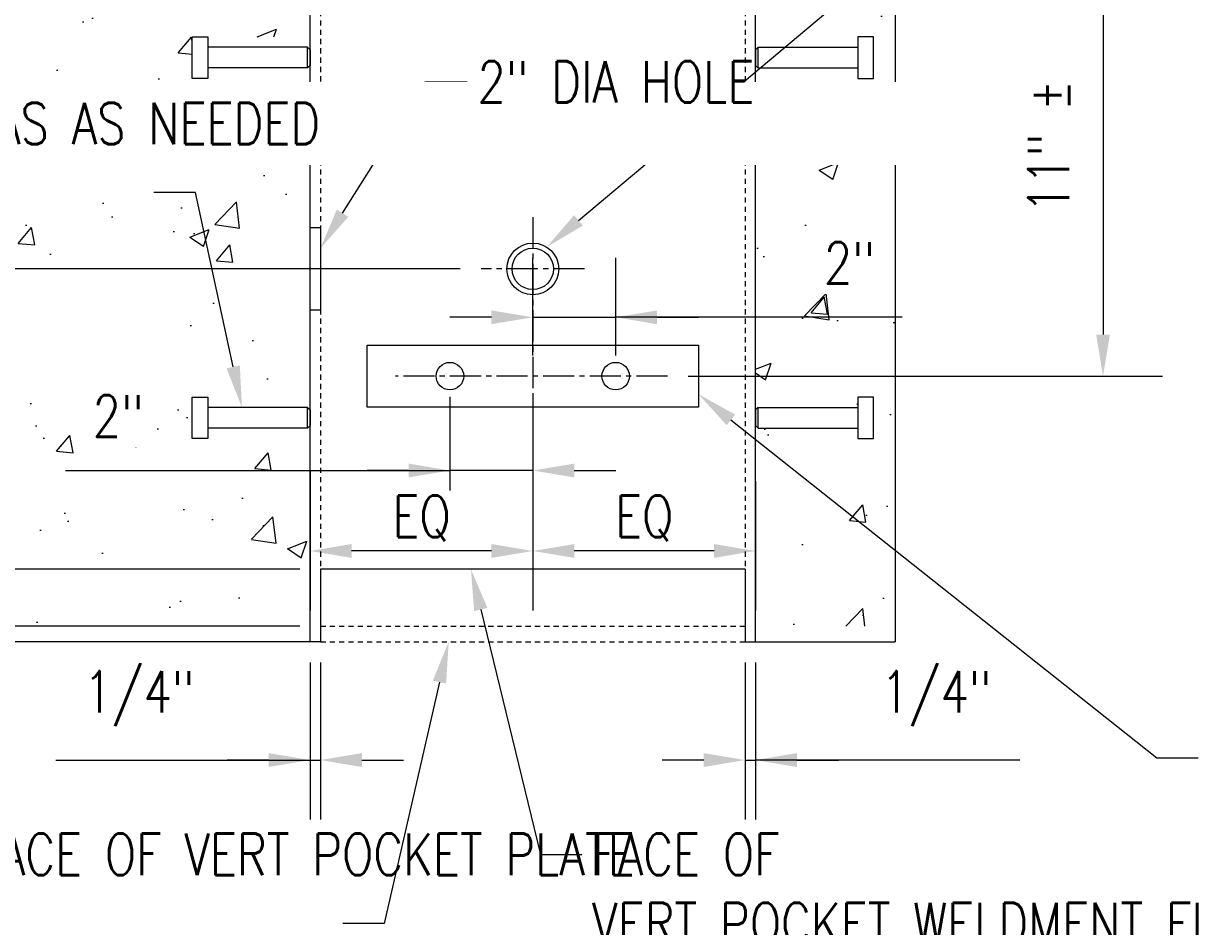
# Model space of a CAD drawing. Header units: inches. Extents: x -19 to 470, y -311 to 0.
# Tile 9 of 23: x 284 to 312, y -283 to -261. Entities that reach past the tile are written whole.
import ezdxf
from ezdxf import colors
from ezdxf.entities.mleader import LeaderData, LeaderLine
from ezdxf.math import Vec2, Vec3

# ---------------------------------------------------------------- set-up
doc = ezdxf.new("R2010")
doc.units = ezdxf.units.IN
doc.header["$MEASUREMENT"] = 0
doc.linetypes.add('CENTER2', pattern=[1.125, 0.75, -0.125, 0.125, -0.125])
doc.linetypes.add('HIDDEN2', pattern=[0.1875, 0.125, -0.0625])
doc.layers.get('Defpoints').update_dxf_attribs({"color": 243})
for name, color, linetype in [('S-ANNO-DIMS', 1, 'Continuous'), ('S-ANNO-TEXT', 2, 'Continuous'), ('S-DETL-CNTR', 1, 'CENTER2'), ('S-DETL-HIDD', 1, 'HIDDEN2'), ('S-DETL-MEDM', 3, 'Continuous'), ('S-DETL-PATT', 1, 'Continuous'), ('S-DETL-XLIT', 1, 'Continuous')]:
    doc.layers.add(name, color=color, linetype=linetype)
doc.styles.add('Annotative', font='romans.shx', dxfattribs={"width": 0.8, "height": 0.125})
doc.dimstyles.new('Annotative', dxfattribs={"dimscale": 0, "dimtxt": 0.125, "dimasz": 0.125, "dimexe": 0.179688, "dimexo": 0.0625, "dimgap": 0.09, "dimtad": 1, "dimdec": 3, "dimzin": 3, "dimdsep": 46, "dimlunit": 4, "dimtxsty": 'Annotative', "dimcen": 0.09, "dimclrt": 2, "dimazin": 2, "dimtfac": 1, "dimtdec": 3, "dimtmove": 1, "dimatfit": 3, "dimfxl": 1, "dimtfill": 1, "dimfrac": 2, "dimtolj": 1, "dimtzin": 0, "dimarcsym": 0})

# ---------------------------------------------------------------- blocks, each defined once
blk = doc.blocks.new('*D24')
at = {"layer": 'Defpoints', "color": 0, "transparency": 16777216}
for p in [(269.736, -258.868), (289.662, -258.868), (290.537, -275.993)]:
    blk.add_point(p, dxfattribs=at)
at = {"layer": 'S-ANNO-DIMS', "color": 0, "lineweight": -2, "transparency": 16777216}
for p, q in [((289.162, -258.868), (268.299, -258.868)), ((269.736, -274.993), (269.736, -259.868)), ((290.037, -275.993), (268.299, -275.993))]:
    blk.add_line(p, q, dxfattribs=at)
at = {"layer": 'S-ANNO-DIMS', "color": 0, "transparency": 16777216}
for points in [[(269.57, -259.868), (269.903, -259.868), (269.736, -258.868)], [(269.57, -274.993), (269.903, -274.993), (269.736, -275.993)]]:
    blk.add_solid(points, dxfattribs=at)
at = {"layer": 'S-ANNO-DIMS', "color": 2, "transparency": 16777216, "insert": (268.255, -267.43), "char_height": 1, "attachment_point": 5, "rotation": 90, "style": 'Annotative', "bg_fill": 3, "box_fill_scale": 1.25, "bg_fill_color": 256, "bg_fill_true_color": 13158600, "bg_fill_transparency": 0}
blk.add_mtext('\\A1;1\'-5 1/8"', dxfattribs=at)
blk = doc.blocks.new('*D25')
at = {"layer": 'Defpoints', "color": 0, "transparency": 16777216}
for p in [(272.736, -274.618), (290.787, -274.618), (290.787, -275.993)]:
    blk.add_point(p, dxfattribs=at)
at = {"layer": 'S-ANNO-DIMS', "color": 0, "lineweight": -2, "transparency": 16777216}
for p, q in [((272.736, -273.618), (272.736, -272.618)), ((290.287, -274.618), (271.299, -274.618)), ((272.736, -275.993), (272.736, -274.618)), ((272.736, -275.993), (272.736, -274.618)), ((290.287, -275.993), (271.299, -275.993)), ((272.736, -283.808), (272.736, -275.993)), ((272.736, -276.993), (272.736, -277.993))]:
    blk.add_line(p, q, dxfattribs=at)
at = {"layer": 'S-ANNO-DIMS', "color": 0, "transparency": 16777216}
for points in [[(272.57, -273.618), (272.903, -273.618), (272.736, -274.618)], [(272.57, -276.993), (272.903, -276.993), (272.736, -275.993)]]:
    blk.add_solid(points, dxfattribs=at)
at = {"layer": 'S-ANNO-DIMS', "color": 2, "transparency": 16777216, "insert": (271.255, -281.012), "char_height": 1, "attachment_point": 5, "rotation": 90, "style": 'Annotative', "bg_fill": 3, "box_fill_scale": 1.25, "bg_fill_color": 256, "bg_fill_true_color": 13158600, "bg_fill_transparency": 0}
blk.add_mtext('\\A1;1 3/8"', dxfattribs=at)
blk = doc.blocks.new('*D26')
at = {"layer": 'Defpoints', "color": 0, "transparency": 16777216}
for p in [(272.736, -258.868), (289.662, -258.868), (290.787, -274.618)]:
    blk.add_point(p, dxfattribs=at)
at = {"layer": 'S-ANNO-DIMS', "color": 0, "lineweight": -2, "transparency": 16777216}
for p, q in [((289.162, -258.868), (271.299, -258.868)), ((272.736, -273.618), (272.736, -259.868)), ((290.287, -274.618), (271.299, -274.618))]:
    blk.add_line(p, q, dxfattribs=at)
at = {"layer": 'S-ANNO-DIMS', "color": 0, "transparency": 16777216}
for points in [[(272.57, -259.868), (272.903, -259.868), (272.736, -258.868)], [(272.57, -273.618), (272.903, -273.618), (272.736, -274.618)]]:
    blk.add_solid(points, dxfattribs=at)
at = {"layer": 'S-ANNO-DIMS', "color": 2, "transparency": 16777216, "insert": (271.255, -266.743), "char_height": 1, "attachment_point": 5, "rotation": 90, "style": 'Annotative', "bg_fill": 3, "box_fill_scale": 1.25, "bg_fill_color": 256, "bg_fill_true_color": 13158600, "bg_fill_transparency": 0}
blk.add_mtext('\\A1;1\'-3 3/4"', dxfattribs=at)
blk = doc.blocks.new('*D27')
at = {"layer": 'Defpoints', "color": 0, "transparency": 16777216}
for p in [(275.736, -258.868), (289.662, -258.868), (294.662, -267.368)]:
    blk.add_point(p, dxfattribs=at)
at = {"layer": 'S-ANNO-DIMS', "color": 0, "lineweight": -2, "transparency": 16777216}
for p, q in [((289.162, -258.868), (274.299, -258.868)), ((275.736, -266.368), (275.736, -259.868)), ((294.162, -267.368), (274.299, -267.368))]:
    blk.add_line(p, q, dxfattribs=at)
at = {"layer": 'S-ANNO-DIMS', "color": 0, "transparency": 16777216}
for points in [[(275.57, -259.868), (275.903, -259.868), (275.736, -258.868)], [(275.57, -266.368), (275.903, -266.368), (275.736, -267.368)]]:
    blk.add_solid(points, dxfattribs=at)
at = {"layer": 'S-ANNO-DIMS', "color": 2, "transparency": 16777216, "insert": (274.255, -263.118), "char_height": 1, "attachment_point": 5, "rotation": 90, "style": 'Annotative', "bg_fill": 3, "box_fill_scale": 1.25, "bg_fill_color": 256, "bg_fill_true_color": 13158600, "bg_fill_transparency": 0}
blk.add_mtext('\\A1;8 1/2"', dxfattribs=at)
blk = doc.blocks.new('*D33')
at = {"layer": 'Defpoints', "color": 0, "transparency": 16777216}
for p in [(290.537, -276.368), (290.787, -276.368), (290.787, -279.224)]:
    blk.add_point(p, dxfattribs=at)
at = {"layer": 'S-ANNO-DIMS', "color": 0, "lineweight": -2, "transparency": 16777216}
for p, q in [((290.537, -276.868), (290.537, -280.662)), ((290.787, -276.868), (290.787, -280.662)), ((284.396, -279.224), (290.537, -279.224)), ((289.537, -279.224), (288.537, -279.224)), ((290.537, -279.224), (290.787, -279.224)), ((290.537, -279.224), (290.787, -279.224)), ((291.787, -279.224), (292.787, -279.224))]:
    blk.add_line(p, q, dxfattribs=at)
at = {"layer": 'S-ANNO-DIMS', "color": 0, "transparency": 16777216}
for points in [[(289.537, -279.057), (289.537, -279.391), (290.537, -279.224)], [(291.787, -279.057), (291.787, -279.391), (290.787, -279.224)]]:
    blk.add_solid(points, dxfattribs=at)
at = {"layer": 'S-ANNO-DIMS', "color": 2, "transparency": 16777216, "insert": (286.411, -277.742), "char_height": 1, "attachment_point": 5, "style": 'Annotative', "bg_fill": 3, "box_fill_scale": 1.25, "bg_fill_color": 256, "bg_fill_true_color": 13158600, "bg_fill_transparency": 0}
blk.add_mtext('\\A1;1/4"', dxfattribs=at)
blk = doc.blocks.new('*D34')
at = {"layer": 'Defpoints', "color": 0, "transparency": 16777216}
for p in [(301.037, -276.368), (301.287, -276.368), (301.287, -279.224)]:
    blk.add_point(p, dxfattribs=at)
at = {"layer": 'S-ANNO-DIMS', "color": 0, "lineweight": -2, "transparency": 16777216}
for p, q in [((301.037, -276.868), (301.037, -280.662)), ((301.287, -276.868), (301.287, -280.662)), ((300.037, -279.224), (299.037, -279.224)), ((301.037, -279.224), (301.287, -279.224)), ((301.037, -279.224), (301.287, -279.224)), ((307.665, -279.224), (301.287, -279.224)), ((302.287, -279.224), (303.287, -279.224))]:
    blk.add_line(p, q, dxfattribs=at)
at = {"layer": 'S-ANNO-DIMS', "color": 0, "transparency": 16777216}
for points in [[(300.037, -279.057), (300.037, -279.391), (301.037, -279.224)], [(302.287, -279.057), (302.287, -279.391), (301.287, -279.224)]]:
    blk.add_solid(points, dxfattribs=at)
at = {"layer": 'S-ANNO-DIMS', "color": 2, "transparency": 16777216, "insert": (305.65, -277.742), "char_height": 1, "attachment_point": 5, "style": 'Annotative', "bg_fill": 3, "box_fill_scale": 1.25, "bg_fill_color": 256, "bg_fill_true_color": 13158600, "bg_fill_transparency": 0}
blk.add_mtext('\\A1;1/4"', dxfattribs=at)
blk = doc.blocks.new('*D35')
at = {"layer": 'Defpoints', "color": 0, "transparency": 16777216}
for p in [(295.912, -271.433), (301.287, -271.994), (295.912, -274.177)]:
    blk.add_point(p, dxfattribs=at)
at = {"layer": 'S-ANNO-DIMS', "color": 0, "lineweight": -2, "transparency": 16777216}
for p, q in [((295.912, -271.933), (295.912, -275.615)), ((301.287, -272.494), (301.287, -275.615)), ((300.287, -274.177), (296.912, -274.177))]:
    blk.add_line(p, q, dxfattribs=at)
at = {"layer": 'S-ANNO-DIMS', "color": 0, "transparency": 16777216}
for points in [[(296.912, -274.01), (296.912, -274.344), (295.912, -274.177)], [(300.287, -274.01), (300.287, -274.344), (301.287, -274.177)]]:
    blk.add_solid(points, dxfattribs=at)
at = {"layer": 'S-ANNO-DIMS', "color": 2, "transparency": 16777216, "insert": (298.6, -273.389), "char_height": 1, "attachment_point": 5, "style": 'Annotative'}
blk.add_mtext('\\A1;EQ', dxfattribs=at)
blk = doc.blocks.new('*D36')
at = {"layer": 'Defpoints', "color": 0, "transparency": 16777216}
for p in [(295.912, -271.433), (290.537, -271.761), (290.537, -274.177)]:
    blk.add_point(p, dxfattribs=at)
at = {"layer": 'S-ANNO-DIMS', "color": 0, "lineweight": -2, "transparency": 16777216}
for p, q in [((295.912, -271.933), (295.912, -275.615)), ((290.537, -272.261), (290.537, -275.615)), ((294.912, -274.177), (291.537, -274.177))]:
    blk.add_line(p, q, dxfattribs=at)
at = {"layer": 'S-ANNO-DIMS', "color": 0, "transparency": 16777216}
for points in [[(291.537, -274.01), (291.537, -274.344), (290.537, -274.177)], [(294.912, -274.01), (294.912, -274.344), (295.912, -274.177)]]:
    blk.add_solid(points, dxfattribs=at)
at = {"layer": 'S-ANNO-DIMS', "color": 2, "transparency": 16777216, "insert": (293.225, -273.389), "char_height": 1, "attachment_point": 5, "style": 'Annotative'}
blk.add_mtext('\\A1;EQ', dxfattribs=at)
blk = doc.blocks.new('*D37')
at = {"layer": 'Defpoints', "color": 0, "transparency": 16777216}
for p in [(297.912, -268.536), (295.912, -269.955), (297.912, -269.955)]:
    blk.add_point(p, dxfattribs=at)
at = {"layer": 'S-ANNO-DIMS', "color": 0, "lineweight": -2, "transparency": 16777216}
for p, q in [((295.912, -269.455), (295.912, -267.099)), ((297.912, -269.455), (297.912, -267.099)), ((294.912, -268.536), (293.912, -268.536)), ((295.912, -268.536), (297.912, -268.536)), ((295.912, -268.536), (297.912, -268.536)), ((304.828, -268.536), (297.912, -268.536)), ((298.912, -268.536), (299.912, -268.536))]:
    blk.add_line(p, q, dxfattribs=at)
at = {"layer": 'S-ANNO-DIMS', "color": 0, "transparency": 16777216}
for points in [[(294.912, -268.37), (294.912, -268.703), (295.912, -268.536)], [(298.912, -268.37), (298.912, -268.703), (297.912, -268.536)]]:
    blk.add_solid(points, dxfattribs=at)
at = {"layer": 'S-ANNO-DIMS', "color": 2, "transparency": 16777216, "insert": (303.555, -267.221), "char_height": 1, "attachment_point": 5, "style": 'Annotative', "bg_fill": 3, "box_fill_scale": 1.25, "bg_fill_color": 256, "bg_fill_true_color": 13158600, "bg_fill_transparency": 0}
blk.add_mtext('\\A1;2"', dxfattribs=at)
blk = doc.blocks.new('*D38')
at = {"layer": 'Defpoints', "color": 0, "transparency": 16777216}
for p in [(293.912, -269.955), (295.912, -269.955), (293.912, -272.235)]:
    blk.add_point(p, dxfattribs=at)
at = {"layer": 'S-ANNO-DIMS', "color": 0, "lineweight": -2, "transparency": 16777216}
for p, q in [((293.912, -270.455), (293.912, -272.715)), ((295.912, -270.455), (295.912, -272.715)), ((284.63, -272.235), (293.912, -272.235)), ((292.912, -272.235), (291.912, -272.235)), ((295.912, -272.235), (293.912, -272.235)), ((295.912, -272.235), (293.912, -272.235)), ((296.912, -272.235), (297.912, -272.235))]:
    blk.add_line(p, q, dxfattribs=at)
at = {"layer": 'S-ANNO-DIMS', "color": 0, "transparency": 16777216}
for points in [[(292.912, -272.068), (292.912, -272.401), (293.912, -272.235)], [(296.912, -272.068), (296.912, -272.401), (295.912, -272.235)]]:
    blk.add_solid(points, dxfattribs=at)
at = {"layer": 'S-ANNO-DIMS', "color": 2, "transparency": 16777216, "insert": (285.903, -270.919), "char_height": 1, "attachment_point": 5, "style": 'Annotative', "bg_fill": 3, "box_fill_scale": 1.25, "bg_fill_color": 256, "bg_fill_true_color": 13158600, "bg_fill_transparency": 0}
blk.add_mtext('\\A1;2"', dxfattribs=at)
blk = doc.blocks.new('*D61')
at = {"layer": 'Defpoints', "color": 0, "transparency": 16777216}
for p in [(307.21, -258.868), (299.162, -269.955), (309.676, -269.955)]:
    blk.add_point(p, dxfattribs=at)
at = {"layer": 'S-ANNO-DIMS', "color": 0, "lineweight": -2, "transparency": 16777216}
for p, q in [((307.71, -258.868), (311.114, -258.868)), ((309.676, -259.868), (309.676, -268.955)), ((299.662, -269.955), (311.114, -269.955))]:
    blk.add_line(p, q, dxfattribs=at)
at = {"layer": 'S-ANNO-DIMS', "color": 0, "transparency": 16777216}
for points in [[(309.51, -259.868), (309.843, -259.868), (309.676, -258.868)], [(309.51, -268.955), (309.843, -268.955), (309.676, -269.955)]]:
    blk.add_solid(points, dxfattribs=at)
at = {"layer": 'S-ANNO-DIMS', "color": 2, "transparency": 16777216, "insert": (308.361, -264.411), "char_height": 1, "attachment_point": 5, "rotation": 90, "style": 'Annotative', "bg_fill": 3, "box_fill_scale": 1.25, "bg_fill_color": 256, "bg_fill_true_color": 13158600, "bg_fill_transparency": 0}
blk.add_mtext('\\A1;11" %%P', dxfattribs=at)

msp = doc.modelspace()

# ---------------------------------------------------------------- hatches: boundary and pattern name
at = {"layer": 'S-DETL-PATT'}
h = msp.add_hatch(dxfattribs=at)
h.set_pattern_fill('AR-CONC', color=8, scale=0.667)
h.set_pattern_definition([(50, (0, -133.3587), (4.784125, -0.418557), [0.50025, -5.50275]), (355, (0, -133.3587), (-0.92547, 5.01712), [0.4002, -4.4022]), (100.4514, (0.3987, -133.3936), (3.858654, 4.598565), [0.42515, -4.67662]), (46.1842, (0, -132.0247), (7.1185, -1.10401), [0.75038, -8.25413]), (96.6356, (0.593, -132.117), (6.2342, 6.49737), [0.63772, -7.01493]), (351.1842, (0, -132.025), (6.2342, 6.49737), [0.6003, -6.6033]), (21, (0.667, -132.3582), (3.98137, -2.68547), [0.50025, -5.50275]), (326, (0.667, -132.358), (1.62291, 4.83675), [0.4002, -4.4022]), (71.4514, (0.999, -132.582), (5.604283, 2.15128), [0.42515, -4.67662]), (37.5, (0, -133.3587), (0.081106, 2.220402), [0, -4.34884, 0, -4.4689, 0, -4.418875]), (7.5, (0, -133.3587), (1.754674, 2.630726), [0, -2.54794, 0, -4.24879, 0, -1.684175]), (327.5, (-1.4874, -133.3587), (3.560596, -0.150441), [0, -1.6675, 0, -5.2026, 0, -6.90345]), (317.5, (-2.1544, -133.3587), (3.889852, 0.6677), [0, -2.16775, 0, -3.45506, 0, -4.90245])])
h.paths.add_polyline_path([(290.537, -262.4555), (290.4745, -262.518), (289.2061, -262.518), (289.2061, -270.7111), (290.537, -270.7111)])
h.paths.add_polyline_path([(290.537, -271.1486), (290.4745, -271.2111), (289.2061, -271.2111), (289.2061, -275.9929), (290.537, -275.9929)])
h.paths.add_polyline_path([(289.2061, -258.412), (283.6694, -252.8753), (280.0656, -252.8753), (280.0656, -261.768), (287.691, -261.768), (289.2061, -261.768)])
h.paths.add_polyline_path([(290.537, -259.1179), (289.662, -259.1179), (289.662, -258.8679), (289.2061, -258.412), (289.2061, -261.768), (290.537, -261.768)])
h.paths.add_polyline_path([(289.2061, -252.8753), (283.6694, -252.8753), (289.2061, -258.412)], flags=17)
h.paths.add_polyline_path([(301.287, -272.3994), (301.287, -275.9929), (302.9781, -275.9929)], flags=17)
h.paths.add_polyline_path([(281.0007, -267.1803), (286.0738, -267.1803), (286.0738, -270.4699), (281.0007, -270.4699)], flags=16)
h.paths.add_polyline_path([(289.2061, -262.518), (288.066, -262.518), (288.066, -262.768), (287.691, -262.768), (287.691, -261.768), (280.0656, -261.768), (280.0656, -263.8716), (279.0352, -264.2466), (281.0959, -264.9966), (280.0656, -265.3716), (280.0656, -276.3679), (283.037, -276.3679), (283.037, -275.9929), (289.2061, -275.9929), (289.2061, -271.2111), (288.066, -271.2111), (288.066, -271.4611), (287.691, -271.4611), (287.691, -270.4611), (288.066, -270.4611), (288.066, -270.7111), (289.2061, -270.7111)])
h.paths.add_polyline_path([(304.662, -258.8679), (304.662, -252.8753), (289.2061, -252.8753), (289.2061, -258.412), (289.662, -258.8679)])
h.paths.add_polyline_path([(304.6692, -275.9929), (304.662, -261.768), (304.133, -261.768), (304.133, -262.768), (303.758, -262.768), (303.758, -262.518), (302.1799, -262.518), (301.287, -263.1685), (301.287, -270.7736), (301.3495, -270.7111), (303.758, -270.7111), (303.758, -270.4611), (304.133, -270.4611), (304.133, -271.4611), (303.758, -271.4611), (303.758, -271.2111), (301.287, -271.2111), (301.287, -272.3994), (302.9781, -275.9929)])
h.paths.add_polyline_path([(304.662, -260.7097), (304.662, -258.8679), (302.162, -258.8679), (302.162, -259.1179), (301.287, -259.1179), (301.287, -261.768), (303.2093, -261.768)])
h.paths.add_polyline_path([(304.662, -261.768), (304.662, -260.7097), (303.2093, -261.768)], flags=17)

# ---------------------------------------------------------------- linework, layer by layer
at = {"layer": 'S-DETL-CNTR'}
for p, q in [((295.912, -266.1179), (295.912, -271.4327)), ((297.162, -267.3679), (294.662, -267.3679)), ((299.162, -269.955), (292.5951, -269.955))]:
    msp.add_line(p, q, dxfattribs=at)
at = {"layer": 'S-DETL-HIDD', "linetype": 'HIDDEN2'}
for p, q in [((290.787, -259.1179), (290.787, -274.6179)), ((301.037, -259.1179), (301.037, -274.6179))]:
    msp.add_line(p, q, dxfattribs=at)
at = {"layer": 'S-DETL-MEDM'}
for p, q in [((301.037, -274.6179), (290.787, -274.6179)), ((290.787, -274.6179), (290.787, -276.3679)), ((301.037, -274.6179), (301.037, -276.3679))]:
    msp.add_line(p, q, dxfattribs=at)
for points in [[(290.787, -276.3679), (290.537, -276.3679), (290.537, -259.1179)], [(301.037, -276.3679), (301.287, -276.3679), (301.287, -259.1179)]]:
    msp.add_lwpolyline(points, dxfattribs=at)
msp.add_lwpolyline([(299.912, -270.705), (291.912, -270.705), (291.912, -269.205), (299.912, -269.205)], close=True, dxfattribs=at)
for centre, radius in [((295.912, -267.3679), 0.625), ((295.912, -267.3679), 0.5), ((293.912, -269.955), 0.3314), ((297.912, -269.955), 0.3314)]:
    msp.add_circle(centre, radius, dxfattribs=at)
at = {"layer": 'S-DETL-XLIT'}
for p, q in [((290.4745, -262.018), (288.066, -262.018)), ((301.3495, -262.018), (303.758, -262.018)), ((290.4745, -262.518), (288.066, -262.518)), ((301.3495, -262.518), (303.758, -262.518)), ((290.4745, -270.7111), (288.066, -270.7111)), ((301.3495, -270.7111), (303.758, -270.7111)), ((290.4745, -271.2111), (288.066, -271.2111)), ((301.3495, -271.2111), (303.758, -271.2111))]:
    msp.add_line(p, q, dxfattribs=at)
for points in [[(288.066, -262.768), (287.691, -262.768), (287.691, -261.768), (288.066, -261.768)], [(303.758, -262.768), (304.133, -262.768), (304.133, -261.768), (303.758, -261.768)], [(290.537, -262.4555), (290.4745, -262.518), (290.4745, -262.018), (290.537, -262.0805)], [(301.287, -262.4555), (301.3495, -262.518), (301.3495, -262.018), (301.287, -262.0805)], [(288.066, -271.4611), (287.691, -271.4611), (287.691, -270.4611), (288.066, -270.4611)], [(303.758, -271.4611), (304.133, -271.4611), (304.133, -270.4611), (303.758, -270.4611)], [(290.537, -271.1486), (290.4745, -271.2111), (290.4745, -270.7111), (290.537, -270.7736)], [(301.287, -271.1486), (301.3495, -271.2111), (301.3495, -270.7111), (301.287, -270.7736)]]:
    msp.add_lwpolyline(points, close=True, dxfattribs=at)

# ---------------------------------------------------------------- dimensions: what is measured, and where the dimension line sits
at = {"layer": 'S-ANNO-DIMS'}
dim = msp.add_linear_dim(base=(295.912, -274.1771), p1=(301.287, -271.9942), p2=(295.912, -271.4327), angle=180, text='EQ', dimstyle='Annotative', override={"dimgap": 0.03, "dimpost": '\\X', "dimtfill": 0}, dxfattribs=at)
dim.commit()
dim.dimension.update_dxf_attribs({"geometry": '*D35', "text_midpoint": (298.5995, -274.1771), "dimtype": 160})

# ---------------------------------------------------------------- leaders
at = {"layer": 'S-ANNO-TEXT', "linetype": 'Continuous'}
ml = msp.add_multileader_mtext('Standard', dxfattribs=at)
ml.set_content('\\A1;1" COUPLING FOR ELECT CONDUIT, TOP ONLY', color=2, style='Annotative')
ml.set_leader_properties(color=1)
ml.build(insert=Vec2(0, 0))
ml.multileader.update_dxf_attribs({"text_right_attachment_type": 3, "dogleg_length": 0.125, "arrow_head_size": 1, "scale": 8})
ctx = ml.context
ctx.base_point, ctx.scale, ctx.char_height, ctx.arrow_head_size, ctx.landing_gap_size, ctx.plane_origin = Vec3(311.787, -254.6336), 8, 1, 1, 0.25, Vec3(-79.5916, -671.9193)
ctx.right_attachment = 3
notes = []
notes.append((ctx, [(0, (1, 1, 0), (310.787, -254.6336), (1, 0), 1, [(0, [(296.2472, -266.8404)], 0, [])])]))
ctx.mtext.insert, ctx.mtext.width, ctx.mtext.defined_height = Vec3(312.037, -254.0384), 16.209307, 2.6619
for ctx, leaders in notes:
    for number, flags, end, landing, length, lines in leaders:
        leader = LeaderData()
        leader.index, (leader.has_last_leader_line, leader.has_dogleg_vector, leader.attachment_direction) = number, flags
        leader.last_leader_point, leader.dogleg_vector, leader.dogleg_length = Vec3(end), Vec3(landing), length
        for number, points, colour, breaks in lines:
            line = LeaderLine()
            line.index, line.vertices, line.color, line.breaks = number, Vec3.list(points), colors.encode_raw_color(colour), breaks
            leader.lines.append(line)
        ctx.leaders.append(leader)

# ---------------------------------------------------------------- next in the draw order: dimensions: what is measured, and where the dimension line sits
at = {"layer": 'S-ANNO-DIMS'}
dim = msp.add_linear_dim(base=(269.7365, -258.8679), p1=(290.537, -275.9929), p2=(289.662, -258.8679), angle=90, dimstyle='Annotative', override={"dimpost": '\\X'}, dxfattribs=at)
dim.commit()
dim.dimension.update_dxf_attribs({"geometry": '*D24', "text_midpoint": (268.2546, -267.4304)})
dim = msp.add_linear_dim(base=(301.287, -279.2241), p1=(301.037, -276.3679), p2=(301.287, -276.3679), angle=180, dimstyle='Annotative', override={"dimpost": '\\X'}, dxfattribs=at)
dim.commit()
dim.dimension.update_dxf_attribs({"geometry": '*D34', "text_midpoint": (305.65, -278.471), "dimtype": 160})

# ---------------------------------------------------------------- next in the draw order: linework, layer by layer
at = {"layer": 'S-DETL-MEDM'}
msp.add_line((301.287, -276.3679), (304.662, -276.3679), dxfattribs=at)

# ---------------------------------------------------------------- next in the draw order: dimensions: what is measured, and where the dimension line sits
at = {"layer": 'S-ANNO-DIMS'}
dim = msp.add_linear_dim(base=(272.7365, -274.6179), p1=(290.787, -275.9929), p2=(290.787, -274.6179), angle=90, dimstyle='Annotative', override={"dimpost": '\\X'}, dxfattribs=at)
dim.commit()
dim.dimension.update_dxf_attribs({"geometry": '*D25', "text_midpoint": (272.7365, -281.012), "dimtype": 160})

# ---------------------------------------------------------------- next in the draw order: leaders
at = {"layer": 'S-ANNO-TEXT', "linetype": 'Continuous'}
ml = msp.add_multileader_mtext('Standard', dxfattribs=at)
ml.set_content('\\A1;{\\C256;3/4" x 1 1/2" x 8" TAPPED BAR W/ 5/8" = 11 UNC BOLT TO SECURE BOLTWORKS WITHIN SLEEVE TOP AND BOT}', color=2, style='Annotative')
ml.set_leader_properties(color=1)
ml.build(insert=Vec2(0, 0))
ml.multileader.update_dxf_attribs({"text_right_attachment_type": 3, "dogleg_length": 0.125, "arrow_head_size": 1, "scale": 8})
ctx = ml.context
ctx.base_point, ctx.scale, ctx.char_height, ctx.arrow_head_size, ctx.landing_gap_size, ctx.plane_origin = Vec3(311.9725, -279.173), 8, 1, 1, 0.25, Vec3(-80.0554, -692.2497)
ctx.right_attachment = 3
notes = []
notes.append((ctx, [(0, (1, 1, 0), (310.9725, -279.173), (1, 0), 1, [(0, [(299.912, -270.3923)], 0, [])])]))
ctx.mtext.insert, ctx.mtext.width, ctx.mtext.defined_height = Vec3(312.2225, -278.673), 19.743768, 2.6619
ml = msp.add_multileader_mtext('Standard', dxfattribs=at)
ml.set_content('\\A1;{\\C256;FACE OF\\PVERT POCKET WELDMENT FIN}', color=2, style='Annotative')
ml.set_leader_properties(color=1)
ml.build(insert=Vec2(0, 0))
ml.multileader.update_dxf_attribs({"text_right_attachment_type": 3, "dogleg_length": 0.125, "arrow_head_size": 1, "scale": 8})
ctx = ml.context
ctx.base_point, ctx.scale, ctx.char_height, ctx.arrow_head_size, ctx.landing_gap_size, ctx.plane_origin = Vec3(297.094, -281.5004), 8, 1, 1, 0.25, Vec3(-92.4779, -703.8537)
ctx.right_attachment = 3
notes.append((ctx, [(0, (1, 1, 0), (296.094, -281.5004), (1, 0), 1, [(0, [(294.4192, -274.6179)], 0, [])])]))
ctx.mtext.insert, ctx.mtext.width, ctx.mtext.defined_height = Vec3(297.344, -281.0004), 11.241413, 2.6619
for ctx, leaders in notes:
    for number, flags, end, landing, length, lines in leaders:
        leader = LeaderData()
        leader.index, (leader.has_last_leader_line, leader.has_dogleg_vector, leader.attachment_direction) = number, flags
        leader.last_leader_point, leader.dogleg_vector, leader.dogleg_length = Vec3(end), Vec3(landing), length
        for number, points, colour, breaks in lines:
            line = LeaderLine()
            line.index, line.vertices, line.color, line.breaks = number, Vec3.list(points), colors.encode_raw_color(colour), breaks
            leader.lines.append(line)
        ctx.leaders.append(leader)

# ---------------------------------------------------------------- next in the draw order: linework, layer by layer
at = {"layer": 'S-DETL-HIDD'}
msp.add_lwpolyline([(290.787, -275.9929), (301.037, -275.9929)], dxfattribs=at)

# ---------------------------------------------------------------- next in the draw order: dimensions: what is measured, and where the dimension line sits
at = {"layer": 'S-ANNO-DIMS'}
dim = msp.add_linear_dim(base=(272.7365, -258.8679), p1=(290.787, -274.6179), p2=(289.662, -258.8679), angle=90, dimstyle='Annotative', override={"dimpost": '\\X'}, dxfattribs=at)
dim.commit()
dim.dimension.update_dxf_attribs({"geometry": '*D26', "text_midpoint": (271.2546, -266.7429)})
dim = msp.add_linear_dim(base=(290.787, -279.2241), p1=(290.537, -276.3679), p2=(290.787, -276.3679), angle=180, dimstyle='Annotative', override={"dimpost": '\\X'}, dxfattribs=at)
dim.commit()
dim.dimension.update_dxf_attribs({"geometry": '*D33', "text_midpoint": (286.4108, -279.2241), "dimtype": 160})

# ---------------------------------------------------------------- next in the draw order: linework, layer by layer
at = {"layer": 'S-DETL-HIDD'}
msp.add_lwpolyline([(290.787, -276.3679), (301.037, -276.3679)], dxfattribs=at)
at = {"layer": 'S-DETL-MEDM'}
msp.add_line((290.537, -276.3679), (280.0656, -276.3679), dxfattribs=at)

# ---------------------------------------------------------------- next in the draw order: dimensions: what is measured, and where the dimension line sits
at = {"layer": 'S-ANNO-DIMS'}
dim = msp.add_linear_dim(base=(275.7365, -258.8679), p1=(294.662, -267.3679), p2=(289.662, -258.8679), angle=90, dimstyle='Annotative', override={"dimpost": '\\X'}, dxfattribs=at)
dim.commit()
dim.dimension.update_dxf_attribs({"geometry": '*D27', "text_midpoint": (274.2546, -263.1179)})
dim = msp.add_linear_dim(base=(290.537, -274.1771), p1=(295.912, -271.4327), p2=(290.537, -271.7612), angle=180, text='EQ', dimstyle='Annotative', override={"dimgap": 0.03, "dimpost": '\\X', "dimtfill": 0}, dxfattribs=at)
dim.commit()
dim.dimension.update_dxf_attribs({"geometry": '*D36', "text_midpoint": (293.2245, -274.1771), "dimtype": 160})

# ---------------------------------------------------------------- next in the draw order: leaders
at = {"layer": 'S-ANNO-TEXT', "linetype": 'Continuous'}
ml = msp.add_multileader_mtext('Standard', dxfattribs=at)
ml.set_content('\\A1;{\\C256;FACE OF VERT POCKET PLATE}', color=2, style='Annotative')
ml.set_leader_properties(color=1)
ml.build(insert=Vec2(0, 0))
ml.multileader.update_dxf_attribs({"text_right_attachment_type": 3, "dogleg_length": 0.125, "arrow_head_size": 1, "scale": 8})
ctx = ml.context
ctx.base_point, ctx.scale, ctx.char_height, ctx.arrow_head_size, ctx.landing_gap_size, ctx.plane_origin = Vec3(282.1778, -281.5004), 8, 1, 1, 0.25, Vec3(-107.7571, -701.0157)
ctx.right_attachment = 3
notes = []
notes.append((ctx, [(1, (1, 1, 0), (292.3254, -283.1671), (-1, 0), 1, [(0, [(293.8819, -276.3679)], 0, [])])]))
ctx.mtext.insert, ctx.mtext.width, ctx.mtext.defined_height = Vec3(282.4278, -281.0004), 11.933463, 2.6619
for ctx, leaders in notes:
    for number, flags, end, landing, length, lines in leaders:
        leader = LeaderData()
        leader.index, (leader.has_last_leader_line, leader.has_dogleg_vector, leader.attachment_direction) = number, flags
        leader.last_leader_point, leader.dogleg_vector, leader.dogleg_length = Vec3(end), Vec3(landing), length
        for number, points, colour, breaks in lines:
            line = LeaderLine()
            line.index, line.vertices, line.color, line.breaks = number, Vec3.list(points), colors.encode_raw_color(colour), breaks
            leader.lines.append(line)
        ctx.leaders.append(leader)

# ---------------------------------------------------------------- next in the draw order: linework, layer by layer
at = {"layer": 'S-DETL-MEDM'}
msp.add_lwpolyline([(290.537, -268.3679), (290.537, -266.3679), (290.787, -266.3679), (290.787, -268.3679)], close=True, dxfattribs=at)

# ---------------------------------------------------------------- next in the draw order: dimensions: what is measured, and where the dimension line sits
at = {"layer": 'S-ANNO-DIMS'}
dim = msp.add_linear_dim(base=(293.912, -272.2347), p1=(295.912, -269.955), p2=(293.912, -269.955), angle=180, dimstyle='Annotative', override={"dimexe": 0.06, "dimpost": '\\X'}, dxfattribs=at)
dim.commit()
dim.dimension.update_dxf_attribs({"geometry": '*D38', "text_midpoint": (285.9025, -271.4881), "dimtype": 160})

# ---------------------------------------------------------------- next in the draw order: leaders
at = {"layer": 'S-ANNO-TEXT', "linetype": 'Continuous'}
ml = msp.add_multileader_mtext('Standard', dxfattribs=at)
ml.set_content('\\A1;2" DIA HOLE', color=2, style='Annotative')
ml.set_leader_properties(color=1)
ml.build(insert=Vec2(0, 0))
ml.multileader.update_dxf_attribs({"text_right_attachment_type": 3, "dogleg_length": 0.125, "arrow_head_size": 1, "scale": 8})
ctx = ml.context
ctx.base_point, ctx.scale, ctx.char_height, ctx.arrow_head_size, ctx.landing_gap_size, ctx.plane_origin = Vec3(294.3236, -262.8521), 8, 1, 1, 0.25, Vec3(-97.1763, -683.5139)
ctx.right_attachment = 3
notes = []
notes.append((ctx, [(0, (1, 1, 0), (293.3236, -262.8521), (1, 0), 1, [(0, [(290.787, -266.8679)], 0, [])])]))
ctx.mtext.insert, ctx.mtext.width, ctx.mtext.defined_height = Vec3(294.5736, -262.3521), 4.160028, 2.6619
for ctx, leaders in notes:
    for number, flags, end, landing, length, lines in leaders:
        leader = LeaderData()
        leader.index, (leader.has_last_leader_line, leader.has_dogleg_vector, leader.attachment_direction) = number, flags
        leader.last_leader_point, leader.dogleg_vector, leader.dogleg_length = Vec3(end), Vec3(landing), length
        for number, points, colour, breaks in lines:
            line = LeaderLine()
            line.index, line.vertices, line.color, line.breaks = number, Vec3.list(points), colors.encode_raw_color(colour), breaks
            leader.lines.append(line)
        ctx.leaders.append(leader)

# ---------------------------------------------------------------- next in the draw order: linework, layer by layer
at = {"layer": 'S-DETL-MEDM'}
msp.add_lwpolyline([(280.0656, -252.5003), (304.662, -252.5003), (304.662, -276.3679)], dxfattribs=at)

# ---------------------------------------------------------------- next in the draw order: leaders
at = {"layer": 'S-ANNO-TEXT', "linetype": 'Continuous'}
ml = msp.add_multileader_mtext('Standard', dxfattribs=at)
ml.set_content('\\A1;HAS AS NEEDED', color=2, style='Annotative')
ml.set_leader_properties(color=1)
ml.build(insert=Vec2(0, 0))
ml.multileader.update_dxf_attribs({"text_right_attachment_type": 3, "dogleg_length": 0.125, "arrow_head_size": 1, "scale": 8})
ctx = ml.context
ctx.base_point, ctx.scale, ctx.char_height, ctx.arrow_head_size, ctx.landing_gap_size, ctx.plane_origin = Vec3(281.9231, -263.8587), 8, 1, 1, 0.25, Vec3(-122.701, -692.2458)
ctx.right_attachment = 3
notes = []
notes.append((ctx, [(1, (1, 1, 0), (287.766, -265.5254), (-1, 0), 1, [(0, [(288.8913, -270.7111)], 0, [])])]))
ctx.mtext.insert, ctx.mtext.width, ctx.mtext.defined_height = Vec3(282.1731, -263.3587), 7.180319, 2.6619
ctx.mtext.has_bg_fill, ctx.mtext.bg_color, ctx.mtext.bg_scale_factor, ctx.mtext.bg_transparency, ctx.mtext.use_window_bg_color = 1, -1027028792, 1.5, 0, 1
for ctx, leaders in notes:
    for number, flags, end, landing, length, lines in leaders:
        leader = LeaderData()
        leader.index, (leader.has_last_leader_line, leader.has_dogleg_vector, leader.attachment_direction) = number, flags
        leader.last_leader_point, leader.dogleg_vector, leader.dogleg_length = Vec3(end), Vec3(landing), length
        for number, points, colour, breaks in lines:
            line = LeaderLine()
            line.index, line.vertices, line.color, line.breaks = number, Vec3.list(points), colors.encode_raw_color(colour), breaks
            leader.lines.append(line)
        ctx.leaders.append(leader)

# ---------------------------------------------------------------- next in the draw order: dimensions: what is measured, and where the dimension line sits
at = {"layer": 'S-ANNO-DIMS'}
dim = msp.add_linear_dim(base=(309.6762, -269.955), p1=(307.2098, -258.8679), p2=(299.162, -269.955), angle=90, text='11" %%P', dimstyle='Annotative', override={"dimpost": '\\X'}, dxfattribs=at)
dim.commit()
dim.dimension.update_dxf_attribs({"geometry": '*D61', "text_midpoint": (308.361, -264.4114)})

# ---------------------------------------------------------------- next in the draw order: dimensions: what is measured, and where the dimension line sits
dim = msp.add_linear_dim(base=(297.912, -268.5363), p1=(295.912, -269.955), p2=(297.912, -269.955), angle=180, dimstyle='Annotative', override={"dimpost": '\\X'}, dxfattribs=at)
dim.commit()
dim.dimension.update_dxf_attribs({"geometry": '*D37', "text_midpoint": (303.5554, -268.5363), "dimtype": 160})

doc.saveas('drawing.dxf')
